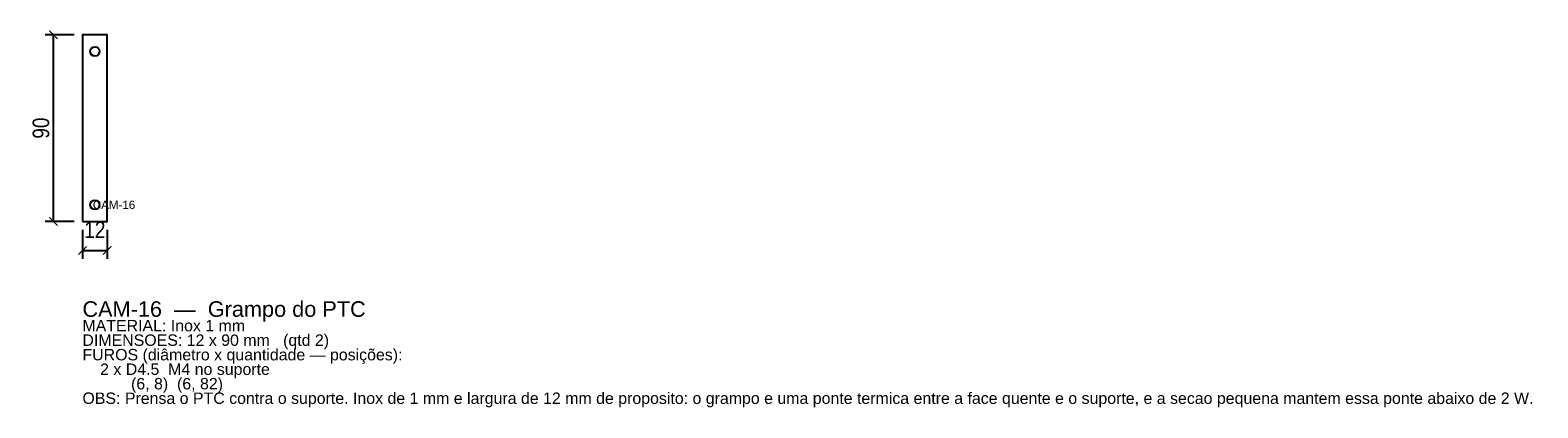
# Model space of a CAD drawing. Header units: millimetres. Extents: x -25 to 703, y -90 to 92.
import ezdxf

# ---------------------------------------------------------------- set-up
doc = ezdxf.new("R2010")
doc.units = ezdxf.units.MM
for name, color, linetype in [('CORTE', 1, 'Continuous'), ('COTA', 4, 'Continuous'), ('GRAVACAO', 3, 'Continuous'), ('TEXTO', 7, 'Continuous')]:
    doc.layers.add(name, color=color, linetype=linetype)
doc.styles.add('ARIAL', font='arial.ttf')
doc.styles.add('OpenSansCondensed-Light', font='OpenSansCondensed-Light.ttf')
doc.dimstyles.new('EZDXF', dxfattribs={"dimtxt": 8, "dimasz": 4, "dimexe": 4, "dimexo": 4, "dimgap": 2, "dimtad": 1, "dimdec": 0, "dimdsep": 46, "dimtxsty": 'OpenSansCondensed-Light', "dimblk": 'ARCHTICK', "dimcen": 2.5, "dimclrd": 4, "dimclre": 4, "dimclrt": 4, "dimazin": 3, "dimtfac": 0.5, "dimtmove": 2, "dimatfit": 3})

# ---------------------------------------------------------------- blocks, each defined once
blk = doc.blocks.new('_ARCHTICK')
at = {"color": 0, "linetype": 'BYBLOCK', "const_width": 0.15}
blk.add_lwpolyline([(-0.5, -0.5), (0.5, 0.5)], dxfattribs=at)

msp = doc.modelspace()

# ---------------------------------------------------------------- linework, layer by layer
at = {"layer": 'CORTE'}
msp.add_lwpolyline([(0, 0), (12, 0), (12, 90), (0, 90)], close=True, dxfattribs=at)
for centre in [(6, 82), (6, 8)]:
    msp.add_circle(centre, 2.25, dxfattribs=at)

# ---------------------------------------------------------------- texts
at = {"layer": 'GRAVACAO', "style": 'ARIAL'}
msp.add_text('CAM-16', height=4, dxfattribs=at).set_placement((5, 6))
at = {"layer": 'TEXTO', "style": 'ARIAL'}
for s, height, p in [('CAM-16  —  Grampo do PTC', 7.5, (0, -46)), ('MATERIAL: Inox 1 mm', 5.5, (0, -53)), ('DIMENSOES: 12 x 90 mm   (qtd 2)', 5.5, (0, -60)), ('FUROS (diâmetro x quantidade — posições):', 5.5, (0, -67)), ('    2 x D4.5  M4 no suporte', 5.5, (0, -74)), ('           (6, 8)  (6, 82)', 5.5, (0, -81)), ('OBS: Prensa o PTC contra o suporte. Inox de 1 mm e largura de 12 mm de proposito: o grampo e uma ponte termica entre a face quente e o suporte, e a secao pequena mantem essa ponte abaixo de 2 W.', 5.5, (0, -88))]:
    msp.add_text(s, height=height, dxfattribs=at).set_placement(p)

# ---------------------------------------------------------------- dimensions: what is measured, and where the dimension line sits
at = {"layer": 'COTA'}
msp.add_linear_dim(base=(-14, 0), p1=(0, 0), p2=(0, 90), angle=90, dimstyle='EZDXF', dxfattribs=at).render()
msp.add_linear_dim(base=(0, -14), p1=(0, 0), p2=(12, 0), dimstyle='EZDXF', dxfattribs=at).render()

doc.saveas('drawing.dxf')
